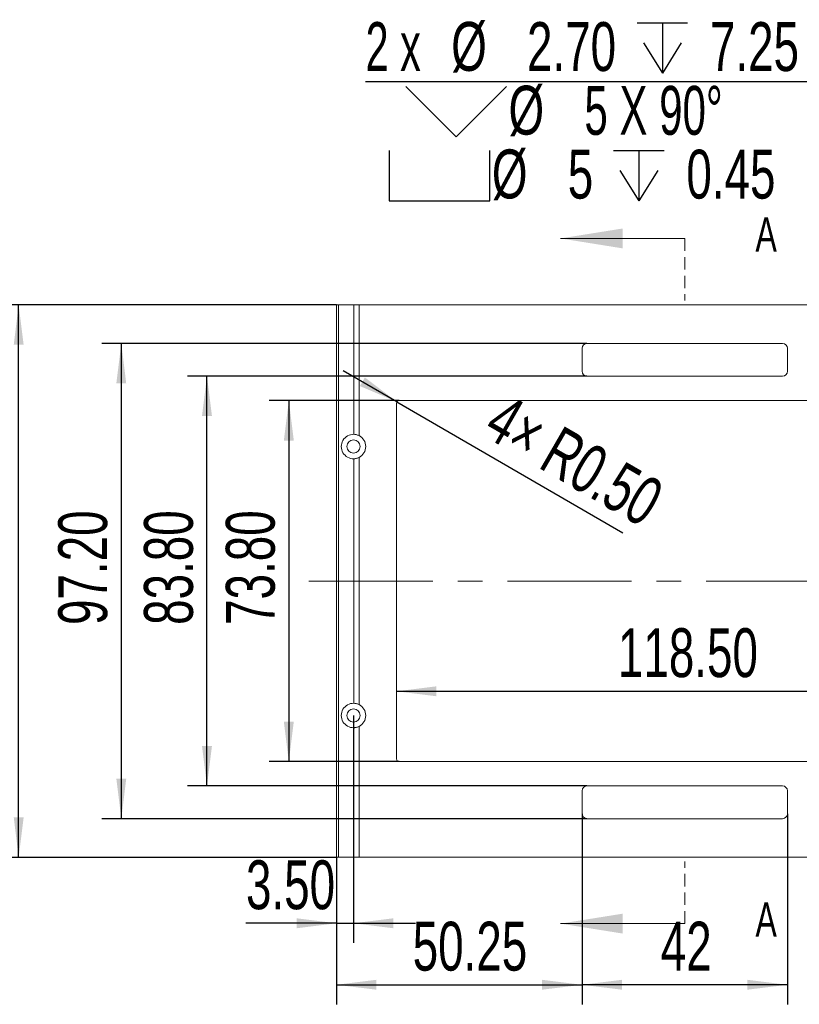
# Model space of a CAD drawing. Header units: millimetres. Extents: x -8 to 916, y -4 to 297.
# Tile 3 of 12: x 97 to 177, y 132 to 233. Entities that reach past the tile are written whole.
import ezdxf

# ---------------------------------------------------------------- set-up
doc = ezdxf.new("R2010")
doc.units = ezdxf.units.MM
doc.linetypes.add('CENTERX2', pattern=[20.32, 12.7, -2.54, 2.54, -2.54])
doc.linetypes.add('HIDDEN', pattern=[1.905, 1.27, -0.635])
doc.layers.add('10', color=7, linetype='Continuous')
doc.layers.add('中心线层', color=1, linetype='CENTERX2', lineweight=15)
doc.styles.add('SLDTEXTSTYLE1', font='TXT', dxfattribs={"width": 0.7})
doc.styles.add('SLDTEXTSTYLE4', font='TXT', dxfattribs={"width": 0.633333})
doc.styles.add('SLDTEXTSTYLE5', font='TXT', dxfattribs={"width": 0.642857})
doc.dimstyles.new('SLDDIMSTYLE0', dxfattribs={"dimtxt": 5, "dimasz": 4.08, "dimexe": 0, "dimexo": 0.0625, "dimgap": 1.25, "dimtad": 2, "dimlfac": 2, "dimrnd": 1e-09, "dimzin": 12, "dimdsep": 46, "dimtxsty": 'SLDTEXTSTYLE1', "dimsah": 1, "dimcen": 0.09, "dimadec": 0, "dimazin": 3, "dimtfac": 1, "dimtofl": 0, "dimtmove": 0, "dimatfit": 3, "dimfxl": 0, "dimfrac": 2, "dimtolj": 1, "dimtzin": 12, "dimarcsym": 0})
doc.dimstyles.new('SLDDIMSTYLE1', dxfattribs={"dimtxt": 5, "dimasz": 4.08, "dimexe": 0, "dimexo": 0.0625, "dimgap": 1.25, "dimtad": 2, "dimlfac": 2, "dimrnd": 1e-09, "dimzin": 4, "dimdsep": 46, "dimtxsty": 'SLDTEXTSTYLE1', "dimsah": 1, "dimcen": 0.09, "dimadec": 0, "dimazin": 1, "dimtfac": 1, "dimtofl": 0, "dimtmove": 0, "dimatfit": 3, "dimfxl": 0, "dimfrac": 2, "dimtolj": 1, "dimtzin": 12, "dimarcsym": 0})
doc.dimstyles.new('SLDDIMSTYLE2', dxfattribs={"dimtxt": 5, "dimasz": 4.08, "dimexe": 0, "dimexo": 0.0625, "dimgap": 1.25, "dimtad": 2, "dimlfac": 2, "dimrnd": 1e-09, "dimzin": 0, "dimdsep": 46, "dimtxsty": 'SLDTEXTSTYLE1', "dimsah": 1, "dimcen": 0, "dimadec": 0, "dimazin": 0, "dimtfac": 1, "dimtofl": 0, "dimtmove": 1, "dimatfit": 3, "dimfxl": 0, "dimfrac": 2, "dimtolj": 1, "dimtzin": 12, "dimarcsym": 0})
doc.dimstyles.new('SLDDIMSTYLE3', dxfattribs={"dimtxt": 5, "dimasz": 4.08, "dimexe": 0, "dimexo": 0.0625, "dimgap": 1.25, "dimtad": 0, "dimtih": 1, "dimtoh": 1, "dimlfac": 2, "dimrnd": 1e-09, "dimzin": 4, "dimdsep": 46, "dimtxsty": 'SLDTEXTSTYLE1', "dimblk1": 'NONE', "dimsah": 1, "dimcen": 0, "dimadec": 0, "dimazin": 1, "dimtfac": 1, "dimtmove": 0, "dimatfit": 3, "dimldrblk": 'NONE', "dimfxl": 0, "dimfrac": 2, "dimtolj": 1, "dimtzin": 12, "dimarcsym": 0})
doc.dimstyles.new('SLDDIMSTYLE4', dxfattribs={"dimtxt": 5, "dimasz": 4.08, "dimexe": 0, "dimexo": 0.0625, "dimgap": 1.25, "dimtad": 2, "dimlfac": 2, "dimrnd": 1e-09, "dimzin": 4, "dimdsep": 46, "dimtxsty": 'SLDTEXTSTYLE1', "dimsah": 1, "dimcen": 0.09, "dimadec": 0, "dimazin": 1, "dimtfac": 1, "dimtmove": 0, "dimatfit": 0, "dimfxl": 0, "dimfrac": 2, "dimtolj": 1, "dimtzin": 12, "dimarcsym": 0})

# ---------------------------------------------------------------- blocks, each defined once
blk = doc.blocks.new('_D')
at = {"layer": '10'}
for p, q in [((129.6, 203.5), (95.1, 203.5)), ((97.1, 147), (97.1, 203.5)), ((129.6, 147), (95.1, 147))]:
    blk.add_line(p, q, dxfattribs=at)
for points in [[(97.1, 203.5), (96.6, 199.42), (97.61, 199.42)], [(97.1, 147), (97.61, 151.08), (96.6, 151.08)]]:
    blk.add_solid(points, dxfattribs=at)
at = {"layer": '10', "insert": (90.66, 172.95), "char_height": 5, "attachment_point": 1, "rotation": 90, "style": 'SLDTEXTSTYLE1'}
blk.add_mtext('113', dxfattribs=at)
blk = doc.blocks.new('_D_1')
at = {"layer": '10'}
for p, q in [((155.22, 196.2), (114.36, 196.2)), ((116.36, 154.3), (116.36, 196.2)), ((155.22, 154.3), (114.36, 154.3))]:
    blk.add_line(p, q, dxfattribs=at)
for points in [[(116.36, 196.2), (115.85, 192.12), (116.87, 192.12)], [(116.36, 154.3), (116.87, 158.38), (115.85, 158.38)]]:
    blk.add_solid(points, dxfattribs=at)
at = {"layer": '10', "insert": (109.92, 170.77), "char_height": 5, "attachment_point": 1, "rotation": 90, "style": 'SLDTEXTSTYLE1'}
blk.add_mtext('83.80', dxfattribs=at)
blk = doc.blocks.new('_D_2')
at = {"layer": '10'}
for p, q in [((155.22, 199.55), (105.6, 199.55)), ((107.6, 199.55), (107.6, 150.95)), ((155.22, 150.95), (105.6, 150.95))]:
    blk.add_line(p, q, dxfattribs=at)
for points in [[(107.6, 199.55), (107.09, 195.47), (108.1, 195.47)], [(107.6, 150.95), (108.1, 155.03), (107.09, 155.03)]]:
    blk.add_solid(points, dxfattribs=at)
at = {"layer": '10', "insert": (101.15, 170.76), "char_height": 5, "attachment_point": 1, "rotation": 90, "style": 'SLDTEXTSTYLE1'}
blk.add_mtext('97.20', dxfattribs=at)
blk = doc.blocks.new('_D_4')
at = {"layer": '10'}
for p, q in [((136, 193.7), (122.73, 193.7)), ((124.73, 193.7), (124.73, 156.8)), ((136, 156.8), (122.73, 156.8))]:
    blk.add_line(p, q, dxfattribs=at)
for points in [[(124.73, 193.7), (124.22, 189.62), (125.24, 189.62)], [(124.73, 156.8), (125.24, 160.88), (124.22, 160.88)]]:
    blk.add_solid(points, dxfattribs=at)
at = {"layer": '10', "insert": (118.29, 170.77), "char_height": 5, "attachment_point": 1, "rotation": 90, "style": 'SLDTEXTSTYLE1'}
blk.add_mtext('73.80', dxfattribs=at)
blk = doc.blocks.new('_D_5')
at = {"layer": '10'}
for q in [(130.29, 196.76), (158.88, 180.19)]:
    blk.add_line((135.78, 193.58), q, dxfattribs=at)
blk.add_solid([(135.78, 193.58), (132.51, 196.07), (132, 195.19)], dxfattribs=at)
at = {"layer": '10', "char_height": 5, "attachment_point": 1, "rotation": 330, "style": 'SLDTEXTSTYLE1'}
for s, insert in [('4×', (146.92, 194.54)), ('R0.50', (152.61, 191.25))]:
    blk.add_mtext(s, dxfattribs=dict(at, insert=insert))
blk = doc.blocks.new('_D_6')
at = {"layer": '10'}
blk.add_line((135.75, 163.98), (195, 163.98), dxfattribs=at)
for points in [[(135.75, 163.98), (139.83, 163.47), (139.83, 164.49)], [(195, 163.98), (190.92, 164.49), (190.92, 163.47)]]:
    blk.add_solid(points, dxfattribs=at)
at = {"layer": '10', "insert": (158.39, 170.43), "char_height": 5, "attachment_point": 1, "style": 'SLDTEXTSTYLE1'}
blk.add_mtext('118.50', dxfattribs=at)
blk = doc.blocks.new('SW_SYMBOL_HOLE_DEPTH')
at = {"layer": '10', "color": 0}
for p, q in [((0, 875), (800, 875)), ((400, 875), (400, 75)), ((100, 555), (400, 75)), ((700, 555), (400, 75))]:
    blk.add_line(p, q, dxfattribs=at)
blk = doc.blocks.new('SW_SYMBOL_HOLE_SINK')
at = {"layer": '10', "color": 0}
for p, q in [((0, 875), (800, 75)), ((800, 75), (1600, 875))]:
    blk.add_line(p, q, dxfattribs=at)
blk = doc.blocks.new('SW_SYMBOL_HOLE_SPOT')
at = {"layer": '10', "color": 0}
for p, q in [((0, 875), (0, 75)), ((1600, 75), (1600, 875)), ((0, 75), (1600, 75))]:
    blk.add_line(p, q, dxfattribs=at)
blk = doc.blocks.new('_D_7')
at = {"layer": '10'}
for p, q in [((178.47, 226.29), (132.58, 226.29)), ((195.47, 196.84), (178.47, 226.29)), ((196.72, 194.67), (195.47, 196.84))]:
    blk.add_line(p, q, dxfattribs=at)
blk.add_solid([(195.47, 196.84), (193.87, 200.62), (192.99, 200.12)], dxfattribs=at)
at = {"layer": '10', "xscale": 0.006445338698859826, "yscale": 0.006445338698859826, "zscale": 0.006445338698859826}
for name, p in [('SW_SYMBOL_HOLE_DEPTH', (160.36, 226.7)), ('SW_SYMBOL_HOLE_SINK', (136.69, 220.18)), ('SW_SYMBOL_HOLE_SPOT', (134.98, 213.65)), ('SW_SYMBOL_HOLE_DEPTH', (157.95, 213.65))]:
    blk.add_blockref(name, p, dxfattribs=at)
at = {"layer": '10', "char_height": 5, "attachment_point": 1}
for s, insert, style in [('%%c', (141.34, 232.42), 'SLDTEXTSTYLE1'), ('2 x', (132.58, 232.4), 'SLDTEXTSTYLE4'), ('2.70', (149.09, 232.4), 'SLDTEXTSTYLE1'), ('7.25', (167.8, 232.4), 'SLDTEXTSTYLE1'), ('%%c', (147.2, 225.9), 'SLDTEXTSTYLE1'), ('5 X 90°', (154.96, 225.88), 'SLDTEXTSTYLE5'), ('%%c', (145.5, 219.38), 'SLDTEXTSTYLE1'), ('5', (153.26, 219.36), 'SLDTEXTSTYLE1'), ('0.45', (165.39, 219.36), 'SLDTEXTSTYLE1')]:
    blk.add_mtext(s, dxfattribs=dict(at, insert=insert, style=style))
blk = doc.blocks.new('_NONE')
blk = doc.blocks.new('_D_8')
at = {"layer": '10'}
for p, q in [((154.72, 151.45), (154.72, 131.97)), ((129.6, 147), (129.6, 131.97)), ((129.6, 133.97), (154.72, 133.97))]:
    blk.add_line(p, q, dxfattribs=at)
for points in [[(129.6, 133.97), (133.68, 133.47), (133.68, 134.48)], [(154.72, 133.97), (150.64, 134.48), (150.64, 133.47)]]:
    blk.add_solid(points, dxfattribs=at)
at = {"layer": '10', "insert": (137.4, 140.42), "char_height": 5, "attachment_point": 1, "style": 'SLDTEXTSTYLE1'}
blk.add_mtext('50.25', dxfattribs=at)
blk = doc.blocks.new('_D_9')
at = {"layer": '10'}
for p, q in [((154.72, 151.45), (154.72, 131.97)), ((175.72, 151.45), (175.72, 131.97)), ((175.72, 133.97), (154.72, 133.97))]:
    blk.add_line(p, q, dxfattribs=at)
for points in [[(154.72, 133.97), (158.8, 133.47), (158.8, 134.48)], [(175.72, 133.97), (171.64, 134.48), (171.64, 133.47)]]:
    blk.add_solid(points, dxfattribs=at)
at = {"layer": '10', "insert": (162.77, 140.42), "char_height": 5, "attachment_point": 1, "style": 'SLDTEXTSTYLE1'}
blk.add_mtext('42', dxfattribs=at)
blk = doc.blocks.new('_D_10')
at = {"layer": '10'}
for p, q in [((131.35, 161.5), (131.35, 138.26)), ((129.6, 147), (129.6, 138.26)), ((129.6, 140.26), (120.35, 140.26)), ((129.6, 140.26), (131.35, 140.26)), ((131.35, 140.26), (137.7, 140.26))]:
    blk.add_line(p, q, dxfattribs=at)
for points in [[(129.6, 140.26), (125.52, 140.77), (125.52, 139.75)], [(131.35, 140.26), (135.43, 139.75), (135.43, 140.77)]]:
    blk.add_solid(points, dxfattribs=at)
at = {"layer": '10', "insert": (120.35, 146.7), "char_height": 5, "attachment_point": 1, "style": 'SLDTEXTSTYLE1'}
blk.add_mtext('3.50', dxfattribs=at)

msp = doc.modelspace()

# ---------------------------------------------------------------- linework, layer by layer
at = {"color": 7, "linetype": 'Continuous', "lineweight": 0}
for p, q in [((165.22198121, 210.2848182), (152.52198121, 210.2848182)), ((165.22198121, 140.2248182), (152.52198121, 140.2248182))]:
    msp.add_line(p, q, dxfattribs=at)
at = {"color": 7, "linetype": 'HIDDEN', "lineweight": 0}
for p, q in [((165.22198121, 210.2848182), (165.22198121, 203.9348182)), ((165.22198121, 140.2248182), (165.22198121, 146.5748182))]:
    msp.add_line(p, q, dxfattribs=at)
at = {"color": 7, "linetype": 'Continuous', "lineweight": 15}
for p, q in [((129.59698121, 147.0048182), (129.59698121, 203.5048182)), ((129.59698121, 203.5048182), (129.81665113, 203.5048182)), ((129.81665113, 203.5048182), (129.81665113, 147.0048182)), ((129.81665113, 203.5048182), (131.3773113, 203.5048182)), ((131.3773113, 190.25445018), (131.3773113, 203.5048182)), ((131.3773113, 203.5048182), (131.90764139, 203.5048182)), ((131.90764139, 203.5048182), (131.90764139, 190.12202909)), ((209.28632104, 203.5048182), (131.90764139, 203.5048182)), ((175.22198121, 199.5548182), (155.22198121, 199.5548182)), ((154.72198121, 199.0548182), (154.72198121, 196.7048182)), ((175.72198121, 196.7048182), (175.72198121, 199.0548182)), ((155.22198121, 196.2048182), (175.22198121, 196.2048182)), ((135.74698121, 193.4548182), (135.74698121, 157.0548182)), ((194.74698121, 193.7048182), (135.99698121, 193.7048182)), ((131.3773113, 162.75445018), (131.3773113, 187.75518622)), ((131.90764139, 187.88760731), (131.90764139, 162.62202909)), ((131.3773113, 147.0048182), (131.3773113, 160.25518622)), ((131.90764139, 160.38760731), (131.90764139, 147.0048182)), ((135.99698121, 156.8048182), (194.74698121, 156.8048182)), ((175.22198121, 154.3048182), (155.22198121, 154.3048182)), ((154.72198121, 153.8048182), (154.72198121, 151.4548182)), ((175.72198121, 151.4548182), (175.72198121, 153.8048182)), ((155.22198121, 150.9548182), (175.22198121, 150.9548182)), ((129.81665113, 147.0048182), (129.59698121, 147.0048182)), ((131.3773113, 147.0048182), (129.81665113, 147.0048182)), ((131.90764139, 147.0048182), (131.3773113, 147.0048182)), ((131.90764139, 147.0048182), (209.28632104, 147.0048182))]:
    msp.add_line(p, q, dxfattribs=at)
for centre in [(131.34698121, 189.0048182), (131.34698121, 161.5048182)]:
    msp.add_circle(centre, 0.675, dxfattribs=at)
for centre, radius, start, end in [((155.22198121, 199.0548182), 0.5, 90, 180), ((175.22198121, 199.0548182), 0.5, 0, 90), ((155.22198121, 196.7048182), 0.5, 180, 270), ((175.22198121, 196.7048182), 0.5, 270, 0), ((135.99698121, 193.4548182), 0.25, 90, 180), ((131.34698121, 189.0048182), 1.25, 88.6096348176, 271.3903651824), ((131.34698121, 189.0048182), 1.25, 296.6492899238, 63.3507100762), ((131.34698121, 161.5048182), 1.25, 88.6096348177, 271.3903651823), ((131.34698121, 161.5048182), 1.25, 296.6492899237, 63.3507100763), ((135.99698121, 157.0548182), 0.25, 180, 270), ((155.22198121, 153.8048182), 0.5, 90, 180), ((175.22198121, 153.8048182), 0.5, 0, 90), ((155.22198121, 151.4548182), 0.5, 180, 270), ((175.22198121, 151.4548182), 0.5, 270, 0)]:
    msp.add_arc(centre, radius, start, end, dxfattribs=at)
for points in [[(131.90764139, 190.12202909), (131.86192681, 190.14497046), (131.81556748, 190.16473345), (131.72187495, 190.19831356), (131.67403435, 190.21219181), (131.53646865, 190.24395244), (131.44968416, 190.25269361), (131.3773113, 190.25445018)], [(131.3773113, 187.75518622), (131.41348458, 187.75606419), (131.45266638, 187.75857657), (131.53663361, 187.76856599), (131.58194856, 187.77619958), (131.7194804, 187.80790641), (131.81617584, 187.84170632), (131.90764139, 187.88760731)], [(131.90764139, 162.62202909), (131.86192681, 162.64497046), (131.81556748, 162.66473345), (131.72187495, 162.69831356), (131.67403435, 162.71219181), (131.53646865, 162.74395244), (131.44968416, 162.75269361), (131.3773113, 162.75445018)], [(131.3773113, 160.25518622), (131.41348458, 160.25606419), (131.45266638, 160.25857657), (131.53663361, 160.26856599), (131.58194856, 160.27619958), (131.7194804, 160.30790641), (131.81617584, 160.34170632), (131.90764139, 160.38760731)]]:
    msp.add_open_spline(points, degree=3, knots=[0, 0, 0, 0, 0.25, 0.25, 0.5, 0.5, 1, 1, 1, 1], dxfattribs=at)
at = {"color": 7, "linetype": 'Continuous', "lineweight": 0}
for points in [[(152.52198121, 210.2848182), (158.87198121, 209.2688182), (158.87198121, 211.3008182)], [(152.52198121, 140.2248182), (158.87198121, 139.2088182), (158.87198121, 141.2408182)]]:
    msp.add_solid(points, dxfattribs=at)
at = {"layer": '中心线层', "linetype": 'CENTERX2'}
msp.add_line((126.76052765, 175.2548182), (206.73934536, 175.2548182), dxfattribs=at)

# ---------------------------------------------------------------- texts
at = {"color": 7, "linetype": 'Continuous', "char_height": 3.5, "attachment_point": 1, "style": 'SLDTEXTSTYLE1'}
for insert in [(172.45299923, 212.44886116), (172.45299923, 142.38886116)]:
    msp.add_mtext('A', dxfattribs=dict(at, insert=insert))

# ---------------------------------------------------------------- dimensions: what is measured, and where the dimension line sits
at = {"layer": '10'}
dim = msp.add_diameter_dim_2p(p1=(196.72203438, 194.67231715), p2=(195.47192804, 196.83731926), text='2 x <> {\\fGDT;x} 7.25\\P{\\fGDT;w}%%c 5 X 90°\\P{\\fGDT;v}%%c 5 {\\fGDT;x} 0.45', dimstyle='SLDDIMSTYLE3', dxfattribs=at)
dim.commit()
dim.dimension.update_dxf_attribs({"geometry": '_D_7', "text_midpoint": (154.73100041, 222.69264301), "dimtype": 163})
for base, p1, p2, dimstyle, picture, middle in [((97.10372576, 203.5048182), (129.59698121, 147.0048182), (129.59698121, 203.5048182), 'SLDDIMSTYLE0', '_D', (97.10372576, 176.24421268)), ((107.59698121, 150.9548182), (155.22198121, 199.5548182), (155.22198121, 150.9548182), 'SLDDIMSTYLE1', '_D_2', (107.59698121, 176.2395092)), ((116.36229139, 196.2048182), (155.22198121, 154.3048182), (155.22198121, 196.2048182), 'SLDDIMSTYLE1', '_D_1', (116.36229139, 176.24815355)), ((124.73261221, 156.8048182), (135.99698121, 193.7048182), (135.99698121, 156.8048182), 'SLDDIMSTYLE1', '_D_4', (124.73261221, 176.24080106))]:
    dim = msp.add_linear_dim(base=base, p1=p1, p2=p2, angle=90, dimstyle=dimstyle, dxfattribs=at)
    dim.commit()
    dim.dimension.update_dxf_attribs({"geometry": picture, "text_midpoint": middle, "dimtype": 160})
dim = msp.add_radius_dim(center=(135.99698121, 193.4548182), mpoint=(135.78047486, 193.5798182), text='4×<>', dimstyle='SLDDIMSTYLE2', dxfattribs=at)
dim.commit()
dim.dimension.update_dxf_attribs({"geometry": '_D_5', "text_midpoint": (151.53521507, 184.48383048), "dimtype": 164})
for base, p1, p2, dimstyle, picture, middle in [((194.99698121, 163.98052394), (135.74698121, 157.0548182), (194.99698121, 157.0548182), 'SLDDIMSTYLE1', '_D_6', (164.96346645, 163.98052394)), ((131.34698121, 140.25806011), (129.59698121, 147.0048182), (131.34698121, 161.5048182), 'SLDDIMSTYLE4', '_D_10', (124.73261221, 140.25806011)), ((154.72198121, 133.97490296), (129.59698121, 147.0048182), (154.72198121, 151.4548182), 'SLDDIMSTYLE0', '_D_8', (142.87869279, 133.97490296)), ((154.72198121, 133.97490296), (175.72198121, 151.4548182), (154.72198121, 151.4548182), 'SLDDIMSTYLE0', '_D_9', (164.96346645, 133.97490296))]:
    dim = msp.add_linear_dim(base=base, p1=p1, p2=p2, dimstyle=dimstyle, dxfattribs=at)
    dim.commit()
    dim.dimension.update_dxf_attribs({"geometry": picture, "text_midpoint": middle, "dimtype": 160})

doc.saveas('drawing.dxf')
